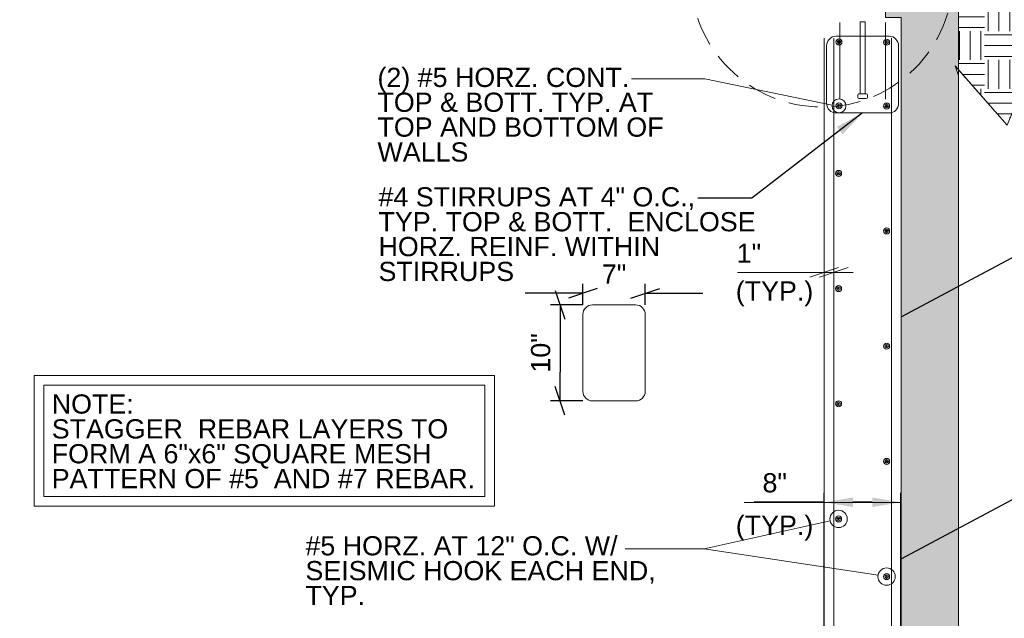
# Model space of a CAD drawing. Header units: inches. Extents: x -8 to 439, y -5 to 303.
# Tile 8 of 11: x 275 to 377, y 117 to 179. Entities that reach past the tile are written whole.
import ezdxf
from ezdxf.enums import TextEntityAlignment as Align

# ---------------------------------------------------------------- set-up
doc = ezdxf.new("R2010")
doc.units = ezdxf.units.IN
doc.header["$LTSCALE"] = 12
doc.header["$MEASUREMENT"] = 0
doc.linetypes.add('HIDDEN', pattern=[0.375, 0.25, -0.125])
for name, color, linetype, lineweight in [('G-ANNO-DIM', 1, 'Continuous', 0), ('G-ANNO-PATT', 9, 'Continuous', 0), ('G-ANNO-TEXT', 7, 'Continuous', 0), ('S-REIN-RBAR', 5, 'Continuous', 13), ('S-WALL-LOAD', 3, 'Continuous', 13)]:
    doc.layers.add(name, color=color, linetype=linetype, lineweight=lineweight)
doc.styles.add("3 4 1'-0", font='arial.ttf', dxfattribs={"height": 2})
doc.dimstyles.new("3 4 1'-0", dxfattribs={"dimtxt": 2, "dimasz": 3, "dimexe": 1, "dimexo": 1, "dimgap": 1, "dimtad": 1, "dimdec": 4, "dimzin": 11, "dimdsep": 46, "dimlunit": 4, "dimtxsty": "3 4 1'-0", "dimcen": 0.09, "dimadec": 4, "dimazin": 3, "dimtfac": 1, "dimtdec": 4, "dimtofl": 0, "dimtmove": 0, "dimatfit": 3, "dimfxl": 1, "dimfrac": 2, "dimtzin": 11, "dimarcsym": 0})

# ---------------------------------------------------------------- blocks, each defined once
blk = doc.blocks.new('*U8')
at = {"layer": 'G-ANNO-TEXT'}
for p, q in [((-0.25, 3), (-0.25, -4.5)), ((-0.5, -4.63), (-0.5, -4.88)), ((-0.38, -4.5), (0.37, -4.5)), ((-0.38, -5), (0.37, -5)), ((0.5, -4.63), (0.5, -4.88))]:
    blk.add_line(p, q, dxfattribs=at)
at = {"layer": 'G-ANNO-TEXT', "flags": 128}
blk.add_lwpolyline([(-0.25, 3), (0.25, 3), (0.25, -4.5)], dxfattribs=at)
at = {"layer": 'G-ANNO-TEXT', "extrusion": (0, 0, -1)}
for centre, start, end in [((0.37, -4.63), 0, 90), ((0.37, -4.88), 270, 0), ((-0.38, -4.63), 90, 180), ((-0.38, -4.88), 180, 270)]:
    blk.add_arc(centre, 0.125, start, end, dxfattribs=at)
blk = doc.blocks.new('REINFDOT')
for radius in [0.00313, 0.00187, 0.000625]:
    blk.add_circle((0, 0), radius)
blk = doc.blocks.new('REINF. DOT_1')
at = {"layer": 'S-REIN-RBAR', "xscale": 100, "yscale": 100, "zscale": 100, "rotation": 90.00000000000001}
blk.add_blockref('REINFDOT', (36.53, 24.59), dxfattribs=at)
blk = doc.blocks.new('REINF. DOT')
at = {"layer": 'S-REIN-RBAR', "extrusion": (0, 0, -1), "xscale": 100, "yscale": -100, "zscale": 100, "rotation": 89.99999999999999}
blk.add_blockref('REINFDOT', (-36.53, 24.59), dxfattribs=at)
blk = doc.blocks.new('*D19')
at = {"layer": 'Defpoints', "color": 0, "lineweight": 0, "transparency": 16777216}
for p in [(358.69, 128.84), (358.69, 113.33), (366.69, 113.33)]:
    blk.add_point(p, dxfattribs=at)
at = {"layer": 'G-ANNO-DIM', "color": 0, "lineweight": -2, "transparency": 16777216}
for p, q in [((358.69, 114.33), (358.69, 129.84)), ((366.69, 114.33), (366.69, 129.84)), ((358.69, 128.84), (351.39, 128.84)), ((363.69, 128.84), (361.69, 128.84))]:
    blk.add_line(p, q, dxfattribs=at)
at = {"layer": 'G-ANNO-DIM', "color": 0, "lineweight": 0, "transparency": 16777216}
for points in [[(361.69, 129.34), (361.69, 128.34), (358.69, 128.84)], [(363.69, 129.34), (363.69, 128.34), (366.69, 128.84)]]:
    blk.add_solid(points, dxfattribs=at)
at = {"layer": 'G-ANNO-DIM', "color": 0, "transparency": 16777216, "insert": (353.54, 130.86), "char_height": 2, "attachment_point": 5, "style": "3 4 1'-0"}
blk.add_mtext('8"', dxfattribs=at)
blk = doc.blocks.new('*U132')
at = {"layer": 'S-REIN-RBAR'}
for p, q in [((2.75, 6), (-2.75, 6)), ((-3.75, -1), (-3.75, 5)), ((3.75, -1), (3.75, 5)), ((2.75, -2), (-2.75, -2))]:
    blk.add_line(p, q, dxfattribs=at)
at = {"layer": 'S-REIN-RBAR', "extrusion": (0, 0, -1)}
for centre, start, end in [((2.75, 5), 0, 90), ((-2.75, -1), 180, 270)]:
    blk.add_arc(centre, 1, start, end, dxfattribs=at)
at = {"layer": 'S-REIN-RBAR'}
for centre, start, end in [((2.75, 5), 0, 90), ((-2.75, -1), 180, 270)]:
    blk.add_arc(centre, 1, start, end, dxfattribs=at)
blk = doc.blocks.new('_Oblique_0.3')
at = {"color": 0, "linetype": 'ByBlock', "lineweight": -2}
for p, q in [((0, 0), (-1, 0)), ((0.5, 0.167), (-0.5, -0.167))]:
    blk.add_line(p, q, dxfattribs=at)
blk = doc.blocks.new('*D134')
at = {"layer": 'Defpoints', "color": 0, "lineweight": 0, "transparency": 16777216}
for p in [(340.06, 150.61), (333.56, 148.4), (340.06, 148.4)]:
    blk.add_point(p, dxfattribs=at)
at = {"layer": 'G-ANNO-DIM', "color": 0, "lineweight": -2, "transparency": 16777216}
for p, q in [((333.56, 149.4), (333.56, 151.61)), ((340.06, 149.4), (340.06, 151.61)), ((330.56, 150.61), (327.56, 150.61)), ((343.06, 150.61), (346.06, 150.61))]:
    blk.add_line(p, q, dxfattribs=at)
at = {"layer": 'G-ANNO-DIM', "color": 0, "lineweight": -2, "transparency": 16777216, "xscale": 3, "yscale": 3, "zscale": 3}
blk.add_blockref('_Oblique_0.3', (333.56, 150.61), dxfattribs=at)
at = {"layer": 'G-ANNO-DIM', "color": 0, "lineweight": -2, "transparency": 16777216, "xscale": 3, "yscale": 3, "zscale": 3, "rotation": 180}
blk.add_blockref('_Oblique_0.3', (340.06, 150.61), dxfattribs=at)
at = {"layer": 'G-ANNO-DIM', "color": 0, "transparency": 16777216, "insert": (336.81, 152.61), "char_height": 2, "attachment_point": 5, "style": "3 4 1'-0"}
blk.add_mtext('7"', dxfattribs=at)
blk = doc.blocks.new('*D136')
at = {"layer": 'Defpoints', "color": 0, "lineweight": 0, "transparency": 16777216}
for p in [(334.56, 149.4), (331.19, 139.4), (334.56, 139.4)]:
    blk.add_point(p, dxfattribs=at)
at = {"layer": 'G-ANNO-DIM', "color": 0, "lineweight": -2, "transparency": 16777216}
for p, q in [((333.56, 149.4), (330.19, 149.4)), ((331.19, 146.4), (331.19, 142.4)), ((333.56, 139.4), (330.19, 139.4))]:
    blk.add_line(p, q, dxfattribs=at)
at = {"layer": 'G-ANNO-DIM', "color": 0, "lineweight": -2, "transparency": 16777216, "xscale": 3, "yscale": 3, "zscale": 3}
for p, rotation in [((331.19, 149.4), 90), ((331.19, 139.4), 270)]:
    blk.add_blockref('_Oblique_0.3', p, dxfattribs=dict(at, rotation=rotation))
at = {"layer": 'G-ANNO-DIM', "color": 0, "transparency": 16777216, "insert": (329.17, 144.4), "char_height": 2, "attachment_point": 5, "rotation": 90, "style": "3 4 1'-0"}
blk.add_mtext('10"', dxfattribs=at)
blk = doc.blocks.new('*U137')
at = {"layer": 'S-REIN-RBAR'}
for p, q in [((2.25, 5), (-2.25, 5)), ((-3.25, -4), (-3.25, 4)), ((3.25, -4), (3.25, 4)), ((2.25, -5), (-2.25, -5))]:
    blk.add_line(p, q, dxfattribs=at)
at = {"layer": 'S-REIN-RBAR', "extrusion": (0, 0, -1)}
for centre, start, end in [((2.25, 4), 0, 90), ((-2.25, -4), 180, 270)]:
    blk.add_arc(centre, 1, start, end, dxfattribs=at)
at = {"layer": 'S-REIN-RBAR'}
for centre, start, end in [((2.25, 4), 0, 90), ((-2.25, -4), 180, 270)]:
    blk.add_arc(centre, 1, start, end, dxfattribs=at)

msp = doc.modelspace()

# ---------------------------------------------------------------- hatches: boundary and pattern name
at = {"layer": 'G-ANNO-PATT'}
h = msp.add_hatch(dxfattribs=at)
h.set_pattern_fill('EARTH', color=256, style=0, pattern_type=2)
h.set_pattern_definition([(90, (390.012, 219.9104), (-6.00004, -6.00004), [3, -3.00004]), (90, (393.012, 216.9104), (-6.00004, -6.00004), [3, -3.00004]), (90, (388.887, 219.9104), (-6.00004, -6.00004), [3, -3.00004]), (90, (391.887, 216.9104), (-6.00004, -6.00004), [3, -3.00004]), (90, (387.762, 219.9104), (-6.00004, -6.00004), [3, -3.00004]), (90, (390.762, 216.9104), (-6.00004, -6.00004), [3, -3.00004]), (0, (390.387, 222.5354), (-6.00004, -6.00004), [3, -3.00004]), (0, (387.387, 219.5354), (-6.00004, -6.00004), [3, -3.00004]), (0, (390.387, 221.4104), (-6.00004, -6.00004), [3, -3.00004]), (0, (387.387, 218.4104), (-6.00004, -6.00004), [3, -3.00004]), (0, (390.387, 220.2854), (-6.00004, -6.00004), [3, -3.00004]), (0, (387.387, 217.2854), (-6.00004, -6.00004), [3, -3.00004])])
h.paths.add_polyline_path([(377.73737, 168.11051), (380.82534, 175.57639), (388.29122, 172.48841), (391.3792, 179.95429), (393.41663, 174.60975), (396.2685, 181.49895), (403.1577, 178.64709), (402.6613, 183.31954), (407.33375, 183.81595), (406.38002, 192.79296), (411.32238, 188.83611), (417.91388, 197.06933), (372.39999, 219.82628), (350.56862, 219.82628), (350.56862, 202.57045), (351.42343, 201.82628), (372.69362, 201.82628), (372.69362, 173.88207)])
at = {"layer": 'G-ANNO-TEXT'}
h = msp.add_hatch(dxfattribs=at)
h.set_pattern_fill('CONCRETE', color=256, style=0, pattern_type=2)
h.set_pattern_definition([(140.3968, (389.9026, 169.3434), (-7.782795, 5.151378), [0.375, -40.03005]), (140.3968, (389.5888, 165.7571), (-7.782795, 5.151378), [0.375, -40.03005]), (140.3968, (386.1416, 168.64965), (-7.782795, 5.151378), [0.375, -40.03005]), (82.1795, (389.58885, 165.7571), (-3e-07, -5.1513775), [0.3, -56.89713]), (82.1795, (389.9026, 169.3434), (-3e-07, -5.1513775), [0.3, -56.89713]), (82.1795, (386.14165, 168.64965), (-3e-07, -5.1513775), [0.3, -56.89713]), (190.23262, (389.61506, 166.05613), (-54.4795672, -10.3027559), [0.3187, -86.67573]), (190.23262, (389.92882, 169.64243), (-54.4795672, -10.3027559), [0.3187, -86.67573]), (190.23262, (386.16786, 168.94867), (-54.4795672, -10.3027559), [0.3187, -86.67573]), (136.60277, (390.8931, 166.68185), (-38.9139766, 36.059646), [0.5625, -74.41545]), (136.60277, (385.1949, 166.01895), (-38.9139766, 36.059646), [0.5625, -74.41545]), (186.8622, (390.96215, 167.1267), (-46.6967716, -5.1513781), [0.47805, -85.7504]), (186.8622, (385.26396, 166.4638), (-46.6967716, -5.1513781), [0.47805, -85.7504]), (81.4086, (390.8931, 166.68185), (-4e-07, -5.151378), [0.45, -51.64838]), (81.4086, (385.1949, 166.01895), (-4e-07, -5.151378), [0.45, -51.64838]), (110.6918, (392.1391, 167.6752), (-7.782795, 15.454134), [0.375, -21.65133]), (110.6918, (388.5134, 168.8917), (-7.782795, 15.454134), [0.375, -21.65133]), (110.6918, (386.5003, 165.9072), (-7.782795, 15.454134), [0.375, -21.65133]), (110.6918, (384.8876, 170.1083), (-7.782795, 15.454134), [0.375, -21.65133]), (56.11964, (392.13915, 167.67516), (-23.3483854, -36.0596454), [0.3, -55.54463]), (56.11964, (386.5003, 165.9072), (-23.3483854, -36.0596454), [0.3, -55.54463]), (56.11964, (388.5134, 168.89174), (-23.3483854, -36.0596454), [0.3, -55.54463]), (56.11964, (384.88765, 170.1083), (-23.3483854, -36.0596454), [0.3, -55.54463]), (161.6882, (386.6681, 166.156), (-7.782795, 3e-07), [0.3187, -16.07716]), (161.6882, (392.307, 167.924), (-7.782795, 3e-07), [0.3187, -16.07716]), (161.6882, (388.6812, 169.1406), (-7.782795, 3e-07), [0.3187, -16.07716]), (161.6882, (385.0555, 170.3572), (-7.782795, 3e-07), [0.3187, -16.07716])])
h.paths.add_polyline_path([(358.06862, 195.32628), (362.59954, 195.32628), (365.06862, 195.32628), (365.06862, 194.12348), (365.06862, 179.82628), (365.06862, 179.42667), (365.06862, 179.32628), (366.69362, 179.32628), (366.69362, 177.16928), (366.69362, 128.83531), (366.69362, 49.48328), (366.69362, 47.32628), (370.69362, 47.32628), (413.30548, 47.32628), (413.30548, 23.32628), (390.69362, 23.32628), (390.69362, 17.32628), (416.5991, 17.32628), (419.30548, 17.32628), (419.30548, 53.32628), (372.69362, 53.32628), (372.69362, 173.28701), (372.33667, 174.29052), (372.69362, 173.88207), (372.69362, 201.82628), (351.42343, 201.82628), (344.45307, 201.82628), (347.39662, 195.32628)])

# ---------------------------------------------------------------- linework, layer by layer
at = {"layer": 'G-ANNO-DIM'}
for p, q in [((360.19362, 153.28711), (357.19362, 152.28711)), ((358.19262, 152.28711), (361.19262, 153.28711)), ((358.69362, 151.72428), (358.69362, 153.78711)), ((359.69262, 151.72428), (359.69262, 153.78711)), ((349.64585, 152.78711), (358.69362, 152.78711)), ((361.69262, 152.78711), (358.63134, 152.78711)), ((350.34174, 128.83531, 3.5197), (366.69362, 128.83531, 3.5197))]:
    msp.add_line(p, q, dxfattribs=at)
at = {"layer": 'G-ANNO-PATT', "elevation": 1.41972, "flags": 128}
msp.add_lwpolyline([(377.73737, 168.11051), (380.82534, 175.57639), (388.29122, 172.48841), (391.3792, 179.95429), (393.41663, 174.60975), (396.2685, 181.49895), (403.1577, 178.64709), (402.6613, 183.31954), (407.33375, 183.81595), (406.38002, 192.79296), (411.32238, 188.83611), (417.91388, 197.06933), (372.39999, 219.82628), (350.56862, 219.82628), (350.56862, 202.57045), (351.42343, 201.82628), (372.69362, 201.82628), (372.69362, 173.88207), (377.73737, 168.11051)], close=True, dxfattribs=at)
at = {"layer": 'G-ANNO-PATT', "elevation": 3.5197, "flags": 128}
msp.add_lwpolyline([(350.56862, 202.57045), (351.42343, 201.82628), (372.69362, 201.82628), (372.69362, 173.28701), (372.33667, 174.29052), (377.73737, 168.11051), (380.82534, 175.57639), (388.29122, 172.48841), (391.3792, 179.95429), (393.41663, 174.60975), (396.2685, 181.49895), (403.1577, 178.64709), (402.6613, 183.31954), (407.33375, 183.81595), (406.38002, 192.79296), (411.32238, 188.83611), (417.91388, 197.06933), (372.39999, 219.82628), (350.56862, 219.82628)], dxfattribs=at)
at = {"layer": 'G-ANNO-TEXT'}
for p, q in [((372.69362, 53.32628, 3.5197), (372.69362, 201.82628, 3.5197)), ((364.30213, 121.253, 3.5197), (346.20541, 123.97899, 3.5197))]:
    msp.add_line(p, q, dxfattribs=at)
at = {"layer": 'G-ANNO-TEXT', "flags": 128}
for points, elevation in [([(154.8715, 201.82628), (372.69362, 201.82628), (372.69362, 53.32628), (419.30548, 53.32628), (419.30548, 17.32628), (416.5991, 17.32628), (390.69362, 17.32628), (390.69362, 23.32628), (413.30548, 23.32628), (413.30548, 47.32628), (370.69362, 47.32628), (366.69362, 47.32628), (366.69362, 47.32628), (366.69362, 49.48328), (366.69362, 177.16928), (366.69362, 179.32628), (365.06862, 179.32628), (365.06862, 179.82628), (365.06862, 195.32628), (154.8715, 195.32628)], 3.5197), ([(372.69362, 53.32628), (372.69362, 173.28701), (372.33667, 174.29052), (372.69362, 173.88207), (372.69362, 201.82628), (351.42343, 201.82628), (344.45307, 201.82628), (347.39662, 195.32628), (358.06862, 195.32628), (358.06862, 195.32628), (362.59954, 195.32628), (365.06862, 195.32628), (365.06862, 194.12348), (365.06862, 179.82628), (365.06862, 179.42667), (365.06862, 179.32628), (366.69362, 179.32628), (366.69362, 177.16928), (366.69362, 128.83531), (366.69362, 49.48328)], 3.26824), ([(359.51493, 170.2105), (346.24807, 172.93429), (338.62693, 172.93429)], 3.5197), ([(359.31016, 126.905), (346.20541, 123.97899), (337.96913, 123.97899)], 3.5197)]:
    msp.add_lwpolyline(points, dxfattribs=dict(at, elevation=elevation))
at = {"layer": 'G-ANNO-TEXT', "linetype": 'HIDDEN', "extrusion": (0, 0, -1)}
msp.add_circle((-358.45596, 183.68478, -3.5197), 13.67167, dxfattribs=at)
at = {"layer": 'G-ANNO-TEXT'}
for centre, radius in [((360.23528, 170.13808, 3.5197), 0.72399), ((360.19262, 127.10203, 3.5197), 0.90418), ((365.19362, 121.10203, 3.5197), 0.90418)]:
    msp.add_circle(centre, radius, dxfattribs=at)
for points in [[(276.40884, 142.04985, 3.5197), (324.35208, 142.04985, 3.5197), (324.35208, 128.42794, 3.5197), (276.40884, 128.42794, 3.5197)], [(277.40884, 141.04985, 3.5197), (323.35208, 141.04985, 3.5197), (323.35208, 129.42794, 3.5197), (277.40884, 129.42794, 3.5197)]]:
    msp.add_3dface(points, dxfattribs=at)
at = {"layer": 'S-REIN-RBAR'}
for p, q in [((360.31172, 178.8181, 3.5197), (360.31172, 170.8181, 3.5197)), ((365.0746, 178.8181, 3.5197), (365.0746, 170.8181, 3.5197)), ((359.69262, 48.76328, 3.5197), (359.69262, 177.16928, 3.5197)), ((365.69362, 48.76328, 3.5197), (365.69362, 177.16928, 3.5197))]:
    msp.add_line(p, q, dxfattribs=at)
at = {"layer": 'S-WALL-LOAD'}
for p, q in [((358.69362, 49.48328, 3.5197), (358.69362, 177.16928, 3.5197)), ((366.69362, 49.48328, 3.5197), (366.69362, 177.16928, 3.5197))]:
    msp.add_line(p, q, dxfattribs=at)

# ---------------------------------------------------------------- block references
at = {"layer": 'G-ANNO-TEXT'}
msp.add_blockref('*U8', (362.69312, 175.88929, 3.5197), dxfattribs=at)
at = {"layer": 'S-REIN-RBAR'}
for name, p in [('*U132', (362.6931, 171.38928, -14.07874)), ('*U137', (336.80632, 144.40143, -14.07874))]:
    msp.add_blockref(name, p, dxfattribs=at)
at = {"layer": 'S-REIN-RBAR', "extrusion": (0, 0, -1), "rotation": 180}
for p in [(-323.70188, 201.37647, 14.07874), (-323.70188, 194.72751, 14.07874), (-323.65921, 187.69146, -3.5197), (-323.65921, 175.69146, -3.5197), (-323.65921, 163.69146, -3.5197), (-323.65921, 151.69146, -3.5197)]:
    msp.add_blockref('REINF. DOT', p, dxfattribs=at)
at = {"layer": 'S-REIN-RBAR', "rotation": 180}
for p in [(401.72702, 201.35136, -14.07874), (401.72702, 194.7024, -14.07874), (401.72702, 181.69146, 3.5197), (401.72702, 169.69146, 3.5197), (401.72702, 157.69146, 3.5197), (401.72702, 145.69146, 3.5197)]:
    msp.add_blockref('REINF. DOT_1', p, dxfattribs=at)

# ---------------------------------------------------------------- texts
at = {"layer": 'G-ANNO-DIM', "color": 7, "linetype": 'Continuous', "style": "3 4 1'-0"}
msp.add_text('1"', height=2, dxfattribs=at).set_placement((350.85317, 154.78711), align=Align.MIDDLE_CENTER)
at = {"layer": 'G-ANNO-TEXT', "color": 7, "char_height": 2, "attachment_point": 1, "style": "3 4 1'-0"}
for s, insert, line_spacing_factor in [('(2) #5 HORZ. CONT. \\PTOP & BOTT. TYP. AT\\PTOP AND BOTTOM OF \\PWALLS', (312.16471, 174.09902), 0.776524), ('#4 STIRRUPS AT 4" O.C.,\\PTYP. TOP & BOTT.  ENCLOSE\\PHORZ. REINF. WITHIN\\PSTIRRUPS', (312.27268, 161.65485, 3.5197), 0.776524), ('(TYP.)', (349.4823, 151.85322), 0.6), ('NOTE: \\PSTAGGER  REBAR LAYERS TO\\PFORM A 6"x6" SQUARE MESH\\PPATTERN OF #5  AND #7 REBAR.', (278.23973, 140.07818, 3.5197), 0.776524), ('(TYP.)', (349.4823, 127.45072, 3.5197), 0.6), ('#5 HORZ. AT 12" O.C. W/ \\PSEISMIC HOOK EACH END,\\PTYP.', (304.66371, 125.30981, -14.07874), 0.776524)]:
    msp.add_mtext(s, dxfattribs=dict(at, insert=insert, line_spacing_factor=line_spacing_factor))

# ---------------------------------------------------------------- dimensions: what is measured, and where the dimension line sits
at = {"layer": 'G-ANNO-DIM'}
dim = msp.add_linear_dim(base=(340.0563424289, 150.6102021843, -14.0787401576), p1=(333.5563424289, 148.4014114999, -14.0787401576), p2=(340.0563424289, 148.4014114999, -14.0787401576), dimstyle="3 4 1'-0", override={"dimdec": 0, "dimlunit": 3, "dimblk": '_Oblique_0.3', "dimtdec": 0}, dxfattribs=at)
dim.commit()
dim.dimension.update_dxf_attribs({"geometry": '*D134', "text_midpoint": (336.8063424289, 152.6102021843, -14.0787401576)})
dim = msp.add_linear_dim(base=(331.18961, 139.40141, -14.07874), p1=(334.55634, 149.40141, -14.07874), p2=(334.55634, 139.40141, -14.07874), angle=270, dimstyle="3 4 1'-0", override={"dimdec": 0, "dimlunit": 3, "dimblk": '_Oblique_0.3', "dimtdec": 0}, dxfattribs=at)
dim.commit()
dim.dimension.update_dxf_attribs({"geometry": '*D136', "text_midpoint": (329.16846, 144.40141, -14.07874)})
dim = msp.add_linear_dim(base=(358.69362, 128.83531, 3.5197), p1=(366.69362, 113.32628, 3.5197), p2=(358.69362, 113.32628, 3.5197), angle=180, dimstyle="3 4 1'-0", dxfattribs=at)
dim.commit()
dim.dimension.update_dxf_attribs({"geometry": '*D19', "text_midpoint": (353.54287, 128.83531, 3.5197), "dimtype": 160})

# ---------------------------------------------------------------- leaders
at = {"layer": 'G-ANNO-TEXT'}
for points in [[(362.69312, 169.38928, 3.5197), (351.16641, 160.5309, 3.5197), (345.5431, 160.5309, 3.5197)], [(366.69362, 148.16458, 3.5197), (384.46133, 157.6262, 3.5197), (389.87385, 157.6262, 3.5197)], [(366.69362, 122.94497, 3.5197), (384.46133, 132.40659, 3.5197), (389.87385, 132.40659, 3.5197)]]:
    msp.add_leader(points, dimstyle="3 4 1'-0", override={"dimgap": 2}, dxfattribs=at)

doc.saveas('drawing.dxf')
